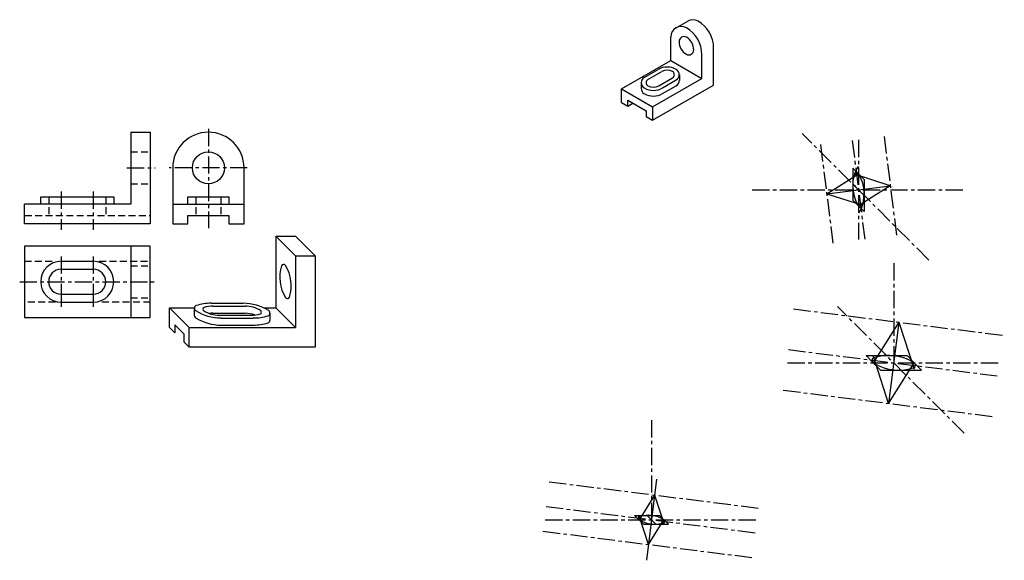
# Model space of a CAD drawing. Extents: x 101 to 315, y 1 to 119.
import ezdxf

# ---------------------------------------------------------------- set-up
doc = ezdxf.new("R2010")
doc.units = 0
doc.header["$LTSCALE"] = 3
doc.header["$MEASUREMENT"] = 0
doc.linetypes.add('CENTER', pattern=[2, 1.25, -0.25, 0.25, -0.25])
doc.linetypes.add('DASHED', pattern=[0.75, 0.5, -0.25])
doc.layers.add('A', color=7, linetype='CONTINUOUS', lineweight=30)
doc.layers.add('D', color=7, linetype='CONTINUOUS', lineweight=30)
doc.layers.add('B', color=7, linetype='CENTER')
doc.layers.add('C', color=7, linetype='DASHED')

msp = doc.modelspace()

# ---------------------------------------------------------------- linework, layer by layer
at = {"layer": 'A', "color": 5}
for p, q in [((243.22, 117.16), (245.76, 118.63)), ((242.1, 110.08), (242.1, 115.22)), ((248.84, 106.18), (248.84, 111.32)), ((251.38, 104.72), (251.38, 112.79)), ((231.39, 103.9), (242.1, 110.08)), ((242.1, 110.08), (248.84, 106.18)), ((236.32, 106.39), (239.31, 108.11)), ((237.12, 105.92), (240.11, 107.65)), ((243.95, 106.97), (243.95, 105.72)), ((235.65, 105.24), (235.65, 103.99)), ((238.14, 100.01), (248.84, 106.18)), ((239.49, 104.55), (242.48, 106.28)), ((240.29, 104.09), (243.28, 105.82)), ((231.39, 103.9), (238.14, 100.01)), ((231.39, 100.96), (231.39, 103.9)), ((238.14, 97.07), (251.38, 104.72)), ((240.29, 102.85), (243.28, 104.58)), ((231.39, 100.96), (232.78, 100.16)), ((232.78, 100.16), (232.78, 101.41)), ((232.78, 101.41), (236.75, 99.11)), ((232.78, 100.16), (233.86, 100.79)), ((236.75, 99.11), (236.75, 97.87)), ((238.14, 100.01), (238.14, 97.07)), ((236.75, 97.87), (238.14, 97.07)), ((160.56, 67.62), (156.29, 71.89)), ((160.55, 71.89), (164.82, 67.62)), ((133.21, 56.27), (137.48, 52)), ((133.21, 56.27), (138.59, 56.27)), ((138.58, 56.2), (138.58, 54.65)), ((142.21, 57.28), (149.18, 57.28)), ((142.64, 56.65), (149.61, 56.65)), ((153.66, 56.27), (156.29, 56.27)), ((160.55, 52.01), (156.29, 56.27)), ((142.64, 55.11), (149.61, 55.11)), ((143.32, 54.14), (143.29, 54.14)), ((143.99, 54.7), (150.96, 54.7)), ((144.43, 54.07), (151.4, 54.07)), ((155.02, 55.16), (155.02, 53.62)), ((133.21, 52.01), (134.38, 50.85)), ((134.38, 52.59), (134.38, 50.85)), ((134.38, 52.59), (136.32, 50.65)), ((137.48, 52), (160.55, 52.01)), ((144.43, 52.53), (151.4, 52.53)), ((136.32, 50.65), (136.32, 48.91)), ((136.32, 48.91), (137.48, 47.74)), ((164.82, 47.74), (137.48, 47.74))]:
    msp.add_line(p, q, dxfattribs=at)
at = {"layer": 'A'}
for p, q in [((149.38, 74.58), (149.38, 86.72)), ((281.63, 86.67), (281.63, 79.71)), ((281.63, 86.67), (284.09, 84.21)), ((275.95, 81.09), (282.86, 85.44)), ((289.76, 82.82), (282, 85.33)), ((284.09, 84.21), (284.09, 77.25)), ((275.95, 81.09), (289.76, 82.82)), ((281.63, 83.19), (284.09, 80.73)), ((289.76, 82.82), (282.86, 78.48)), ((275.95, 81.09), (283.72, 78.58)), ((281.63, 79.71), (284.09, 77.25)), ((133.89, 78.84), (149.38, 78.84)), ((137.19, 74.58), (137.19, 76.33)), ((137.19, 76.33), (146.09, 76.33)), ((146.09, 76.33), (146.09, 74.58)), ((146.09, 74.58), (149.38, 74.58)), ((129.02, 69.71), (101.69, 69.71)), ((101.69, 69.71), (101.69, 54.22)), ((124.76, 69.71), (124.76, 54.22)), ((129.02, 54.22), (129.02, 69.71)), ((109.66, 66.41), (116.63, 66.41)), ((109.66, 64.67), (116.63, 64.67)), ((109.66, 59.26), (116.63, 59.26)), ((109.66, 57.52), (116.63, 57.52)), ((101.69, 54.22), (129.02, 54.22)), ((291.63, 53.16), (286.07, 44.33)), ((291.63, 53.16), (289.41, 35.51)), ((291.63, 53.16), (294.92, 42.94)), ((284.5, 45.91), (293.4, 45.91)), ((284.5, 45.91), (286.07, 44.33)), ((289.41, 35.51), (286.12, 45.71)), ((293.4, 45.91), (294.97, 44.33)), ((287.64, 42.76), (286.07, 44.33)), ((289.41, 35.51), (294.97, 44.33)), ((296.54, 42.76), (294.97, 44.33)), ((287.64, 42.76), (296.54, 42.76)), ((239.01, 19.05), (236.79, 1.4)), ((238.57, 15.6), (235.19, 10.23)), ((238.57, 15.6), (240.61, 9.29)), ((234.23, 11.18), (239.65, 11.18)), ((236.15, 9.27), (234.23, 11.18)), ((237.22, 4.85), (235.22, 11.07)), ((238.85, 9.27), (236.94, 11.18)), ((241.56, 9.27), (239.65, 11.18)), ((236.15, 9.27), (241.56, 9.27)), ((237.22, 4.85), (240.6, 10.23))]:
    msp.add_line(p, q, dxfattribs=at)
for points in [[(133.89, 86.72), (133.89, 74.58), (137.19, 74.58)], [(137.19, 78.84), (137.19, 80.39), (146.09, 80.39), (146.09, 78.84)]]:
    msp.add_lwpolyline(points, dxfattribs=at)
msp.add_circle((141.64, 86.72), 3.48, dxfattribs=at)
at = {"layer": 'A', "color": 5}
for centre, radius, start, end in [((246.89, 116.68), 2.25, 59.9895, 120), ((244.64, 112.79), 6.75, 0.0026, 59.9974), ((244.34, 115.22), 2.25, 59.9895, 179.9947), ((242.1, 111.32), 6.75, 0.0026, 59.9974), ((244.94, 114.19), 1.07, 59.9895, 179.9947), ((247.07, 114.19), 3.2, 180.0026, 240.0026), ((243.87, 112.35), 3.2, 0.0026, 59.9974), ((246, 112.35), 1.07, 240, 360), ((241.3, 104.67), 3.97, 60, 120), ((241.3, 105.6), 2.37, 60, 120), ((242.09, 106.97), 0.79, 300, 60), ((242.62, 106.97), 1.32, 300, 60), ((236.98, 105.24), 1.32, 120, 240), ((237.51, 105.24), 0.79, 120, 240), ((242.62, 105.72), 1.32, 300, 0), ((236.98, 103.99), 1.32, 180, 240), ((238.3, 107.53), 3.97, 240, 300), ((238.3, 106.29), 3.97, 240, 300), ((238.3, 106.61), 2.37, 240, 300), ((165.3, 62.88), 8.16, 161.7238, 212.1778), ((157.99, 65.24), 0.48, 32.2174, 162.116), ((151.48, 61.14), 8.16, 342.1555, 32.2174), ((158.8, 58.79), 0.482, 212.38, 341.7824), ((139.2, 56.2), 0.612, 107.8643, 237.8024), ((144.43, 64.51), 10.43, 237.8024, 270), ((142.21, 46.85), 10.43, 90, 107.8643), ((140.81, 55.99), 0.373, 107.8643, 250.0738), ((143.99, 61.05), 6.35, 237.8024, 270), ((142.64, 50.31), 6.35, 90, 107.8643), ((149.18, 46.85), 10.43, 57.8024, 90), ((149.61, 50.31), 6.35, 57.8024, 90), ((152.8, 55.36), 0.373, 287.8643, 57.8024), ((154.41, 55.16), 0.612, 287.8643, 57.8024), ((139.2, 54.65), 0.612, 180, 237.8024), ((144.43, 62.96), 10.43, 237.8024, 270), ((142.64, 48.76), 6.35, 90, 96.9511), ((146.17, 54.65), 0.612, 131.1662, 131.5782), ((142.21, 45.31), 10.43, 70.0219, 70.0688), ((149.61, 48.76), 6.35, 70.4988, 90), ((150.96, 61.05), 6.35, 270, 287.8643), ((151.4, 64.51), 10.43, 270, 287.8643), ((154.41, 53.62), 0.612, 287.8643, 0), ((151.4, 62.96), 10.43, 270, 287.8643)]:
    msp.add_arc(centre, radius, start, end, dxfattribs=at)
at = {"layer": 'A'}
for centre, radius, start, end in [((141.64, 86.72), 7.75, 0, 180), ((289.76, 82.82), 8.16, 149.1354, 212.1778), ((282.45, 85.18), 0.48, 32.2174, 162.116), ((275.95, 81.09), 8.16, 329.6076, 32.2174), ((283.26, 78.73), 0.479, 212.1778, 342.1555), ((109.66, 61.96), 4.45, 90, 270), ((116.63, 61.96), 4.45, 270, 90), ((109.66, 61.96), 2.71, 90, 270), ((116.63, 61.96), 2.71, 270, 90), ((286.4, 44.85), 0.612, 107.8643, 237.8024), ((289.41, 35.51), 10.43, 57.8024, 107.8643), ((291.63, 53.16), 10.43, 237.8024, 289.9645), ((294.64, 43.82), 0.612, 287.8643, 57.8024), ((235.39, 10.54), 0.373, 107.8643, 250.0738), ((237.22, 4.85), 6.35, 57.8024, 107.8643), ((238.57, 15.6), 6.35, 237.8024, 287.8643), ((240.41, 9.91), 0.373, 287.8643, 57.8024)]:
    msp.add_arc(centre, radius, start, end, dxfattribs=at)
at = {"layer": 'B'}
for p, q in [((141.64, 95.22), (141.64, 73.58)), ((298.16, 66.65), (270.61, 94.2)), ((281.51, 92.69), (284.21, 71.22)), ((282.86, 92.78), (282.86, 71.13)), ((288.41, 93.56), (291.12, 72.08)), ((274.6, 91.82), (277.3, 70.35)), ((150.09, 86.72), (133.15, 86.72)), ((259.78, 81.96), (305.94, 81.96)), ((109.66, 67.48), (109.66, 59.87)), ((116.63, 67.48), (116.63, 59.87)), ((290.52, 65.98), (290.52, 44.33)), ((100.65, 61.96), (130.03, 61.96)), ((109.66, 59.87), (109.66, 56.51)), ((116.63, 59.87), (116.63, 56.51)), ((268.73, 56.04), (314.53, 50.28)), ((305.83, 29.03), (278.27, 56.58)), ((267.62, 47.21), (313.42, 41.45)), ((267.44, 44.33), (313.6, 44.33)), ((266.51, 38.39), (312.31, 32.63)), ((237.9, 31.87), (237.9, 10.23)), ((215.67, 18.48), (261.47, 12.72)), ((215, 13.11), (260.8, 7.35)), ((214.82, 10.23), (260.98, 10.23)), ((214.32, 7.73), (260.12, 1.97))]:
    msp.add_line(p, q, dxfattribs=at)
at = {"layer": 'B', "color": 5}
for p, q in [((123.96, 86.72), (130.05, 86.72)), ((109.66, 81.55), (109.66, 73.23)), ((116.63, 81.55), (116.63, 73.23))]:
    msp.add_line(p, q, dxfattribs=at)
at = {"layer": 'C', "color": 5}
for p, q in [((124.76, 90.2), (129.02, 90.2)), ((124.76, 83.23), (129.02, 83.23)), ((106.95, 80.39), (106.95, 76.33)), ((119.33, 80.39), (119.33, 76.33)), ((101.79, 76.33), (129.02, 76.33))]:
    msp.add_line(p, q, dxfattribs=at)
at = {"layer": 'C'}
for p, q in [((138.93, 80.39), (138.93, 76.33)), ((144.35, 80.39), (144.35, 76.33)), ((101.69, 66.42), (108.41, 66.42)), ((117.93, 66.42), (129.02, 66.42)), ((124.76, 65.45), (129.02, 65.45)), ((124.76, 58.48), (129.02, 58.48)), ((108.41, 57.51), (101.69, 57.51)), ((129.02, 57.51), (117.93, 57.51))]:
    msp.add_line(p, q, dxfattribs=at)
at = {"layer": 'D', "color": 5}
for p, q in [((124.76, 94.46), (129.02, 94.46)), ((129.02, 94.46), (129.02, 74.58)), ((101.69, 74.58), (101.69, 78.84)), ((129.02, 74.58), (101.69, 74.58)), ((156.29, 71.89), (160.55, 71.89)), ((156.29, 71.89), (156.29, 56.27)), ((160.55, 67.63), (160.55, 52.01)), ((160.56, 67.62), (164.82, 67.62)), ((164.82, 67.62), (164.82, 47.74)), ((133.21, 52.01), (133.21, 56.27)), ((137.48, 47.74), (137.48, 52))]:
    msp.add_line(p, q, dxfattribs=at)
for points in [[(124.76, 94.46), (124.76, 78.84), (101.69, 78.84)], [(105.21, 78.84), (105.21, 80.39), (121.08, 80.39), (121.08, 78.84)]]:
    msp.add_lwpolyline(points, dxfattribs=at)

doc.saveas('drawing.dxf')
